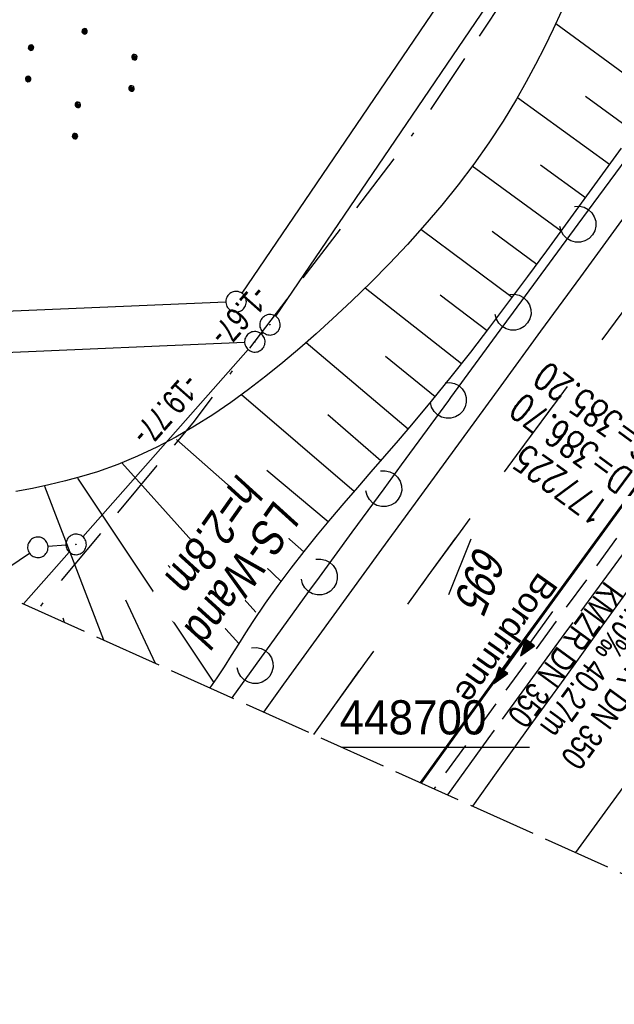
# Model space of a CAD drawing. Extents: x 508656 to 509297, y 448622 to 449584.
# Tile 3 of 53: x 508721 to 508765, y 448681 to 448753. Entities that reach past the tile are written whole.
import ezdxf

# ---------------------------------------------------------------- set-up
doc = ezdxf.new("R2010")
doc.units = 0
doc.header["$LTSCALE"] = 10
doc.header["$MEASUREMENT"] = 0
for name, pattern in [('ACAD_ISO16W100', [73, 15, -6.5, 15, -6.5, 15, -7, 1, -7]), ('ACHSE', [5.5, 4, -0.5, 0.5, -0.5]), ('LT00', [0]), ('LT02', [0.4, 0.2, -0.2]), ('LT14', [0.6, 0.5, -0.1]), ('STRICHLINIE2', [0.375, 0.25, -0.125])]:
    doc.linetypes.add(name, pattern=pattern)
doc.layers.get('0').update_dxf_attribs({"linetype": 'LT00'})
for name, color, linetype in [('--EK_FBR', 250, 'LT00'), ('--EK_Halt-Pfeil', 4, 'LT00'), ('--EK_Haltung', 7, 'STRICHLINIE2'), ('--EK_Haltung-Text', 140, 'LT00'), ('--EK_Schacht-Text', 5, 'LT00'), ('--EL_DFK_AB_L', 21, 'LT00'), ('--EL_DFK_AB_P', 7, 'LT00'), ('--EL_Halt-Pfeil', 4, 'LT00'), ('--EL_Haltung', 182, 'STRICHLINIE2'), ('--EL_Haltung-Text', 182, 'LT00'), ('-AX-093', 35, 'ACHSE'), ('ABSTAND', 8, 'LT00'), ('BAB-KABEL', 220, 'ACAD_ISO16W100'), ('DFK_AB_FLNR', 7, 'Continuous'), ('DFK_AB_L', 21, 'LT00'), ('DFK_AB_P', 7, 'LT00'), ('DFK_GZPKT', 250, 'LT00'), ('DFK_KATASTER', 250, 'LT00'), ('DFK_NUTZUNG', 250, 'LT00'), ('LS-WAND_TEXT', 11, 'Continuous'), ('RINNE_TEXT', 11, 'Continuous'), ('V124_AFBR_BAB', 250, 'LT00'), ('V124_BOESCH', 250, 'LT00'), ('V124_BOSCHUNG', 250, 'LT00'), ('V124_H_BORD', 8, 'LT00'), ('V124_LAERM', 11, 'LT00'), ('V124_LD_MARK', 250, 'LT00'), ('V124_LG_MARK', 250, 'LT02'), ('V124_RASTER', 250, 'LT00'), ('V125_AFBR_BAB', 250, 'LT00'), ('V125_BOESCH', 250, 'LT00'), ('V125_BOSCHUNG', 250, 'LT00'), ('V125_H_BORD', 8, 'LT00'), ('V125_LAERM', 11, 'LT00'), ('V125_LD_MARK', 250, 'LT00'), ('V125_LG_MARK', 250, 'LT02')]:
    doc.layers.add(name, color=color, linetype=linetype)
doc.layers.add('-BLATT_124-RAND', color=7, linetype='LT14', plot=False)
doc.styles.add('Arial', font='ARIAL.TTF')
doc.styles.add('Beschrift', font='ARIAL.TTF')
doc.styles.add('Haltungsbeschriftung', font='ARIAL.TTF', dxfattribs={"width": 0.75})
doc.styles.add('schachtbeschriftung', font='romans.shx', dxfattribs={"width": 0.75, "height": 2})
doc.styles.get("Standard").update_dxf_attribs({"font": 'ARIAL.TTF'})

# ---------------------------------------------------------------- blocks, each defined once
blk = doc.blocks.new('SYMB7010')
at = {"color": 0, "linetype": 'ByBlock'}
for points in [[(-0.031408, 0.499213), (-0.093728, 0.49134), (-0.15457, 0.475719), (-0.212975, 0.452595), (-0.268021, 0.422333), (-0.31884, 0.385411), (-0.36463, 0.342411), (-0.40467, 0.29401), (-0.438329, 0.240973), (-0.465074, 0.184136), (-0.484486, 0.124395), (-0.496256, 0.062692), (-0.5002, 0)], [(0.5002, 0), (0.496256, 0.062692), (0.484485, 0.124395), (0.465074, 0.184136), (0.438329, 0.240973), (0.40467, 0.29401), (0.36463, 0.342411), (0.31884, 0.385411), (0.268021, 0.422333), (0.212975, 0.452595), (0.15457, 0.475719), (0.093728, 0.49134), (0.031408, 0.499213), (-0.031408, 0.499213)], [(-0.5002, 0), (-0.496256, -0.062692), (-0.484486, -0.124395), (-0.465075, -0.184136), (-0.438329, -0.240973), (-0.404671, -0.29401), (-0.36463, -0.342411), (-0.31884, -0.385411), (-0.268021, -0.422333), (-0.212975, -0.452595), (-0.154571, -0.475719), (-0.093728, -0.49134), (-0.031408, -0.499213), (0.031408, -0.499213)], [(0.031408, -0.499213), (0.093728, -0.491341), (0.15457, -0.475719), (0.212975, -0.452595), (0.268021, -0.422333), (0.31884, -0.385411), (0.36463, -0.342411), (0.404671, -0.294011), (0.438329, -0.240974), (0.465075, -0.184136), (0.484486, -0.124395), (0.496256, -0.062692), (0.500201, 0)]]:
    blk.add_lwpolyline(points, dxfattribs=at)
blk = doc.blocks.new('SYMB7110')
at = {"color": 0, "linetype": 'ByBlock'}
for p, q in [((-0.515, 0.392919), (-0.515, 0.367081)), ((-0.51, 0.362895), (-0.51, 0.397105)), ((-0.505, 0.399164), (-0.505, 0.360836)), ((-0.5, 0.360204), (-0.5, 0.399796)), ((-0.495, 0.399164), (-0.495, 0.360836)), ((-0.49, 0.362895), (-0.49, 0.397105)), ((-0.485, 0.392919), (-0.485, 0.367081)), ((-0.48, 0.379874), (-0.48, 0.380145)), ((-0.285, 0.392919), (-0.285, 0.367081)), ((-0.28, 0.362895), (-0.28, 0.397105)), ((-0.275, 0.399164), (-0.275, 0.360836)), ((-0.27, 0.360204), (-0.27, 0.399796)), ((-0.265, 0.399164), (-0.265, 0.360836)), ((-0.26, 0.362895), (-0.26, 0.397105)), ((-0.255, 0.392919), (-0.255, 0.367081)), ((-0.25, 0.379874), (-0.25, 0.380146)), ((0.255, 0.392919), (0.255, 0.367081)), ((0.26, 0.362895), (0.26, 0.397105)), ((0.265, 0.399164), (0.265, 0.360836)), ((0.27, 0.360204), (0.27, 0.399796)), ((0.275, 0.399164), (0.275, 0.360836)), ((0.28, 0.362895), (0.28, 0.397105)), ((0.285, 0.392919), (0.285, 0.367081)), ((0.29, 0.379874), (0.29, 0.380145)), ((0.485, 0.392919), (0.485, 0.367081)), ((0.49, 0.362895), (0.49, 0.397105)), ((0.495, 0.399164), (0.495, 0.360836)), ((0.5, 0.360204), (0.5, 0.399796)), ((0.505, 0.399164), (0.505, 0.360836)), ((0.51, 0.362895), (0.51, 0.397105)), ((0.515, 0.392919), (0.515, 0.367081)), ((0.52, 0.379874), (0.52, 0.380146)), ((-0.9, 0.012919), (-0.9, -0.012919)), ((-0.895, -0.017106), (-0.895, 0.017105)), ((-0.89, 0.019164), (-0.89, -0.019164)), ((-0.885, -0.019797), (-0.885, 0.019796)), ((-0.88, 0.019164), (-0.88, -0.019164)), ((-0.875, -0.017106), (-0.875, 0.017105)), ((-0.87, 0.012919), (-0.87, -0.012919)), ((-0.865, -0.000126), (-0.865, 0.000145)), ((-0.67, 0.012919), (-0.67, -0.012919)), ((-0.665, -0.017106), (-0.665, 0.017105)), ((-0.66, 0.019164), (-0.66, -0.019164)), ((-0.655, -0.019797), (-0.655, 0.019796)), ((-0.65, 0.019164), (-0.65, -0.019164)), ((-0.645, -0.017106), (-0.645, 0.017105)), ((-0.64, 0.012919), (-0.64, -0.012919)), ((-0.635, -0.000126), (-0.635, 0.000145)), ((-0.13, 0.012919), (-0.13, -0.012919)), ((-0.125, -0.017105), (-0.125, 0.017105)), ((-0.12, 0.019164), (-0.12, -0.019164)), ((-0.115, -0.019796), (-0.115, 0.019796)), ((-0.11, 0.019164), (-0.11, -0.019164)), ((-0.105, -0.017105), (-0.105, 0.017105)), ((-0.1, 0.012919), (-0.1, -0.012919)), ((-0.095, -0.000126), (-0.095, 0.000146)), ((0.1, 0.012919), (0.1, -0.012919)), ((0.105, -0.017105), (0.105, 0.017105)), ((0.11, 0.019164), (0.11, -0.019164)), ((0.115, -0.019796), (0.115, 0.019796)), ((0.12, 0.019164), (0.12, -0.019164)), ((0.125, -0.017105), (0.125, 0.017105)), ((0.13, 0.012919), (0.13, -0.012919)), ((0.135, -0.000126), (0.135, 0.000146)), ((0.64, 0.012919), (0.64, -0.012919)), ((0.645, -0.017105), (0.645, 0.017105)), ((0.65, 0.019164), (0.65, -0.019164)), ((0.655, -0.019796), (0.655, 0.019796)), ((0.66, 0.019164), (0.66, -0.019164)), ((0.665, -0.017105), (0.665, 0.017105)), ((0.67, 0.012919), (0.67, -0.012919)), ((0.675, -0.000126), (0.675, 0.000146)), ((0.87, 0.012919), (0.87, -0.012919)), ((0.875, -0.017105), (0.875, 0.017105)), ((0.88, 0.019164), (0.88, -0.019164)), ((0.885, -0.019796), (0.885, 0.019796)), ((0.89, 0.019164), (0.89, -0.019164)), ((0.895, -0.017105), (0.895, 0.017105)), ((0.9, 0.012919), (0.9, -0.012919)), ((0.905, -0.000126), (0.905, 0.000146)), ((-0.515, -0.367081), (-0.515, -0.392919)), ((-0.51, -0.397105), (-0.51, -0.362895)), ((-0.505, -0.360836), (-0.505, -0.399164)), ((-0.5, -0.399796), (-0.5, -0.360204)), ((-0.495, -0.360836), (-0.495, -0.399164)), ((-0.49, -0.397106), (-0.49, -0.362895)), ((-0.485, -0.367081), (-0.485, -0.392919)), ((-0.48, -0.380126), (-0.48, -0.379855)), ((-0.285, -0.367081), (-0.285, -0.392919)), ((-0.28, -0.397105), (-0.28, -0.362895)), ((-0.275, -0.360836), (-0.275, -0.399164)), ((-0.27, -0.399796), (-0.27, -0.360204)), ((-0.265, -0.360836), (-0.265, -0.399164)), ((-0.26, -0.397105), (-0.26, -0.362895)), ((-0.255, -0.367081), (-0.255, -0.392919)), ((-0.25, -0.380126), (-0.25, -0.379855)), ((0.255, -0.367081), (0.255, -0.392919)), ((0.26, -0.397105), (0.26, -0.362895)), ((0.265, -0.360836), (0.265, -0.399164)), ((0.27, -0.399796), (0.27, -0.360204)), ((0.275, -0.360836), (0.275, -0.399164)), ((0.28, -0.397105), (0.28, -0.362895)), ((0.285, -0.367081), (0.285, -0.392919)), ((0.29, -0.380126), (0.29, -0.379855)), ((0.485, -0.367081), (0.485, -0.392919)), ((0.49, -0.397105), (0.49, -0.362895)), ((0.495, -0.360836), (0.495, -0.399164)), ((0.5, -0.399796), (0.5, -0.360204)), ((0.505, -0.360836), (0.505, -0.399164)), ((0.51, -0.397105), (0.51, -0.362895)), ((0.515, -0.367081), (0.515, -0.392919)), ((0.52, -0.380126), (0.52, -0.379855))]:
    blk.add_line(p, q, dxfattribs=at)
for points in [[(-0.48, 0.38), (-0.481981, 0.388678), (-0.48753, 0.395637), (-0.49555, 0.399499), (-0.50445, 0.399499), (-0.51247, 0.395637), (-0.518019, 0.388678), (-0.52, 0.38), (-0.518019, 0.371322), (-0.51247, 0.364363), (-0.50445, 0.360501), (-0.49555, 0.360501), (-0.48753, 0.364363), (-0.481981, 0.371322), (-0.48, 0.38)], [(-0.25, 0.38), (-0.251981, 0.388678), (-0.25753, 0.395637), (-0.26555, 0.399499), (-0.27445, 0.399499), (-0.28247, 0.395637), (-0.288019, 0.388678), (-0.29, 0.38), (-0.288019, 0.371322), (-0.28247, 0.364363), (-0.27445, 0.360501), (-0.26555, 0.360501), (-0.25753, 0.364363), (-0.251981, 0.371322), (-0.25, 0.38)], [(0.29, 0.38), (0.288019, 0.388678), (0.28247, 0.395637), (0.27445, 0.399499), (0.26555, 0.399499), (0.25753, 0.395637), (0.251981, 0.388678), (0.25, 0.38), (0.251981, 0.371322), (0.25753, 0.364363), (0.26555, 0.360501), (0.27445, 0.360501), (0.28247, 0.364363), (0.288019, 0.371322), (0.29, 0.38)], [(0.52, 0.38), (0.518019, 0.388678), (0.51247, 0.395637), (0.50445, 0.399499), (0.495549, 0.399499), (0.48753, 0.395637), (0.481981, 0.388678), (0.48, 0.38), (0.481981, 0.371322), (0.48753, 0.364363), (0.495549, 0.360501), (0.50445, 0.360501), (0.51247, 0.364363), (0.518019, 0.371322), (0.52, 0.38)], [(-0.865, 0), (-0.866981, 0.008678), (-0.87253, 0.015637), (-0.88055, 0.019498), (-0.88945, 0.019498), (-0.89747, 0.015637), (-0.903019, 0.008678), (-0.905, 0)], [(-0.905, 0), (-0.903019, -0.008678), (-0.89747, -0.015637), (-0.88945, -0.019499), (-0.88055, -0.019499), (-0.87253, -0.015637), (-0.866981, -0.008678), (-0.865, 0)], [(-0.635, 0), (-0.636981, 0.008678), (-0.64253, 0.015637), (-0.65055, 0.019498), (-0.65945, 0.019498), (-0.66747, 0.015637), (-0.673019, 0.008678), (-0.675, 0)], [(-0.675, 0), (-0.673019, -0.008678), (-0.66747, -0.015637), (-0.65945, -0.019499), (-0.65055, -0.019499), (-0.64253, -0.015637), (-0.636981, -0.008678), (-0.635, 0)], [(-0.095, 0), (-0.096981, 0.008678), (-0.10253, 0.015637), (-0.11055, 0.019499), (-0.11945, 0.019499), (-0.12747, 0.015637), (-0.133019, 0.008678), (-0.135, 0)], [(-0.135, 0), (-0.133019, -0.008678), (-0.12747, -0.015637), (-0.11945, -0.019499), (-0.11055, -0.019499), (-0.10253, -0.015637), (-0.096981, -0.008678), (-0.095, 0)], [(0.135, 0), (0.133019, 0.008678), (0.12747, 0.015637), (0.11945, 0.019499), (0.11055, 0.019499), (0.10253, 0.015637), (0.096981, 0.008678), (0.095, 0)], [(0.095, 0), (0.096981, -0.008678), (0.10253, -0.015637), (0.11055, -0.019499), (0.11945, -0.019499), (0.12747, -0.015637), (0.133019, -0.008678), (0.135, 0)], [(0.675, 0), (0.673019, 0.008678), (0.66747, 0.015637), (0.65945, 0.019499), (0.65055, 0.019499), (0.64253, 0.015637), (0.636981, 0.008678), (0.635, 0)], [(0.635, 0), (0.636981, -0.008678), (0.64253, -0.015637), (0.65055, -0.019499), (0.65945, -0.019499), (0.66747, -0.015637), (0.673019, -0.008678), (0.675, 0)], [(0.905, 0), (0.903019, 0.008678), (0.89747, 0.015637), (0.88945, 0.019499), (0.88055, 0.019499), (0.87253, 0.015637), (0.866981, 0.008678), (0.865, 0)], [(0.865, 0), (0.866981, -0.008678), (0.87253, -0.015637), (0.88055, -0.019499), (0.88945, -0.019499), (0.89747, -0.015637), (0.903019, -0.008678), (0.905, 0)], [(-0.48, -0.38), (-0.481981, -0.371322), (-0.48753, -0.364363), (-0.49555, -0.360501), (-0.50445, -0.360501), (-0.51247, -0.364363), (-0.518019, -0.371322), (-0.52, -0.38), (-0.518019, -0.388678), (-0.51247, -0.395637), (-0.50445, -0.399499), (-0.49555, -0.399499), (-0.48753, -0.395637), (-0.481981, -0.388678), (-0.48, -0.38)], [(-0.25, -0.38), (-0.251981, -0.371322), (-0.25753, -0.364363), (-0.26555, -0.360501), (-0.27445, -0.360501), (-0.28247, -0.364363), (-0.288019, -0.371322), (-0.29, -0.38), (-0.288019, -0.388678), (-0.28247, -0.395637), (-0.27445, -0.399499), (-0.26555, -0.399499), (-0.25753, -0.395637), (-0.251981, -0.388678), (-0.25, -0.38)], [(0.29, -0.38), (0.288019, -0.371322), (0.28247, -0.364363), (0.27445, -0.360501), (0.26555, -0.360501), (0.25753, -0.364363), (0.251981, -0.371322), (0.25, -0.38), (0.251981, -0.388678), (0.25753, -0.395637), (0.26555, -0.399499), (0.27445, -0.399499), (0.28247, -0.395637), (0.288019, -0.388678), (0.29, -0.38)], [(0.52, -0.38), (0.518019, -0.371322), (0.51247, -0.364363), (0.50445, -0.360501), (0.495549, -0.360501), (0.48753, -0.364363), (0.481981, -0.371322), (0.48, -0.38), (0.481981, -0.388678), (0.48753, -0.395637), (0.495549, -0.399499), (0.50445, -0.399499), (0.51247, -0.395637), (0.518019, -0.388678), (0.52, -0.38)]]:
    blk.add_lwpolyline(points, dxfattribs=at)
blk = doc.blocks.new('SYMB0003')
at = {"color": 0, "linetype": 'ByBlock'}
for p, q in [((-0.015712, 0), (0.010166, 0.012015)), ((0, -0.021257), (-0.015712, 0)), ((0.010166, 0.012015), (0, -0.021257))]:
    blk.add_line(p, q, dxfattribs=at)
for points in [[(-0.031395, 0.499013), (-0.093691, 0.491144), (-0.154509, 0.475528), (-0.21289, 0.452414), (-0.267913, 0.422164), (-0.318712, 0.385257), (-0.364484, 0.342274), (-0.404509, 0.293893), (-0.438154, 0.240877), (-0.464888, 0.184062), (-0.484292, 0.124345), (-0.496058, 0.062667), (-0.5, 0)], [(0.5, 0), (0.496057, 0.062667), (0.484292, 0.124345), (0.464888, 0.184062), (0.438153, 0.240877), (0.404509, 0.293893), (0.364484, 0.342274), (0.318712, 0.385257), (0.267913, 0.422164), (0.21289, 0.452414), (0.154509, 0.475528), (0.093691, 0.491144), (0.031395, 0.499013), (-0.031395, 0.499013)], [(-0.5, 0), (-0.496058, -0.062667), (-0.484292, -0.124345), (-0.464888, -0.184062), (-0.438154, -0.240877), (-0.404509, -0.293893), (-0.364485, -0.342274), (-0.318712, -0.385257), (-0.267914, -0.422164), (-0.21289, -0.452414), (-0.154509, -0.475529), (-0.093691, -0.491144), (-0.031395, -0.499014), (0.031395, -0.499014)], [(0.031395, -0.499014), (0.093691, -0.491144), (0.154509, -0.475529), (0.21289, -0.452414), (0.267914, -0.422164), (0.318712, -0.385257), (0.364485, -0.342274), (0.404509, -0.293893), (0.438154, -0.240877), (0.464889, -0.184062), (0.484292, -0.124345), (0.496058, -0.062667), (0.5, 0)]]:
    blk.add_lwpolyline(points, dxfattribs=at)
blk = doc.blocks.new('SYMB7122')
at = {"color": 0, "linetype": 'ByBlock'}
for points in [[(-0.109975, -0.002365), (-0.106745, 0.026562), (-0.096041, 0.053629), (-0.078613, 0.076941), (-0.055681, 0.094866), (-0.028851, 0.106149), (0, 0.11)], [(0, 0.11), (0.028851, 0.106149), (0.055681, 0.094866), (0.078613, 0.076941), (0.096041, 0.053629), (0.106745, 0.026562), (0.109975, -0.002365)], [(-0.075234, -0.080249), (-0.093647, -0.057708), (-0.105504, -0.031126), (-0.109975, -0.002365)], [(0.109975, -0.002365), (0.105504, -0.031126), (0.093647, -0.057708), (0.075234, -0.080249)]]:
    blk.add_lwpolyline(points, dxfattribs=at)
blk = doc.blocks.new('SYMB0070')
at = {"color": 0, "linetype": 'ByBlock'}
for p, q in [((-0.5, 0), (0.2, 0)), ((0.5, 0), (0.2, 0.1)), ((0.2, 0.1), (0.2, 0)), ((0.468, 0), (0.21, 0.086)), ((0.21, 0.086), (0.21, -0.086)), ((0.21, -0.086), (0.468, 0)), ((0.22, -0.072), (0.437, 0)), ((0.23, -0.058), (0.405, 0)), ((0.24, -0.045), (0.374, 0)), ((0.342, 0), (0.25, 0.031)), ((0.25, 0.031), (0.25, -0.031)), ((0.25, -0.031), (0.342, 0)), ((0.26, -0.017), (0.31, 0)), ((0.27, -0.003), (0.279, 0))]:
    blk.add_line(p, q, dxfattribs=at)
for points in [[(0.2, 0), (0.2, -0.1), (0.5, 0)], [(0.437, 0), (0.22, 0.072), (0.22, -0.072)], [(0.405, 0), (0.23, 0.058), (0.23, -0.058)], [(0.374, 0), (0.24, 0.045), (0.24, -0.045)], [(0.31, 0), (0.26, 0.017), (0.26, -0.017)], [(0.279, 0), (0.27, 0.003), (0.27, -0.003)]]:
    blk.add_lwpolyline(points, dxfattribs=at)

msp = doc.modelspace()

# ---------------------------------------------------------------- linework, layer by layer
at = {"layer": '--EK_FBR', "color": 2}
for points in [[(508945.629, 448969.847), (508939.75, 448960.365), (508930.023, 448945.167), (508916.991, 448925.409), (508903.172, 448905.098), (508890.102, 448886.371), (508876.08, 448866.836), (508862.507, 448848.197), (508848.073, 448828.465), (508840.687, 448818.338), (508837.66, 448814.347), (508830.769, 448805.101), (508823.885, 448796.015), (508815.239, 448784.58), (508801.192, 448765.902), (508786.067, 448745.698), (508771.843, 448726.472), (508757.47, 448706.792), (508750.706, 448697.423)], [(508739.258, 448702.575), (508740.735, 448704.619), (508743.125, 448707.917), (508745.519, 448711.211), (508747.916, 448714.503), (508750.822, 448718.487), (508753.73, 448722.47), (508756.639, 448726.451), (508759.548, 448730.433), (508762.457, 448734.415), (508764.485, 448737.192), (508766.513, 448739.969), (508768.544, 448742.744), (508770.579, 448745.515), (508772.62, 448748.283), (508774.667, 448751.044), (508776.724, 448753.799), (508778.39, 448756.016), (508780.061, 448758.228), (508781.735, 448760.439), (508783.409, 448762.649)], [(508739.258, 448702.575), (508740.735, 448704.619), (508743.125, 448707.917), (508745.519, 448711.211), (508747.916, 448714.503), (508750.822, 448718.487), (508753.73, 448722.47), (508756.639, 448726.451), (508759.548, 448730.433), (508762.457, 448734.415), (508764.485, 448737.192), (508766.513, 448739.969), (508768.544, 448742.744), (508770.579, 448745.515), (508772.62, 448748.283), (508774.667, 448751.044), (508776.724, 448753.799), (508777.971, 448755.458)], [(508754.553, 448695.692), (508756.298, 448698.123), (508758.769, 448701.561), (508761.243, 448704.996), (508763.722, 448708.429), (508766.206, 448711.857), (508768.696, 448715.28), (508771.195, 448718.698), (508773.718, 448722.131), (508776.25, 448725.558), (508778.788, 448728.979), (508781.332, 448732.397), (508783.881, 448735.81), (508786.434, 448739.222), (508788.989, 448742.631), (508793.584, 448748.755), (508798.183, 448754.877)], [(508789.824, 448750.717), (508786.067, 448745.698), (508771.843, 448726.472), (508757.47, 448706.792), (508750.706, 448697.423)], [(508754.553, 448695.692), (508756.298, 448698.123), (508758.769, 448701.561), (508761.243, 448704.996), (508763.722, 448708.429), (508766.206, 448711.857), (508768.696, 448715.28), (508771.195, 448718.698), (508773.718, 448722.131), (508776.25, 448725.558), (508778.788, 448728.979), (508781.332, 448732.397), (508783.881, 448735.811), (508786.434, 448739.222), (508788.989, 448742.631), (508793.584, 448748.755), (508793.849, 448749.107)]]:
    msp.add_lwpolyline(points, dxfattribs=at)
at = {"layer": '--EK_Haltung'}
msp.add_line((508769.509, 448721.347), (508751.721, 448696.967), dxfattribs=at)
at = {"layer": '--EL_DFK_AB_L'}
for p, q in [((508740.142, 448731.53), (508804.099, 448825.658)), ((508739.108, 448730.22), (508739.222, 448730.347)), ((508725.034, 448714.276), (508721.684, 448710.483))]:
    msp.add_line(p, q, dxfattribs=at)
at = {"layer": '--EL_Haltung'}
msp.add_line((508769.509, 448721.347), (508751.721, 448696.967), dxfattribs=at)
at = {"layer": '-AX-093', "ltscale": 0.2}
msp.add_lwpolyline([(508832.103, 448803.496), (508826.244, 448795.659), (508820.379, 448787.825), (508813.824, 448779.076), (508807.969, 448771.261), (508802.116, 448763.445), (508796.268, 448755.624), (508790.428, 448747.798), (508784.597, 448739.965), (508778.778, 448732.122), (508772.974, 448724.269), (508767.187, 448716.403), (508761.42, 448708.523), (508755.674, 448700.627), (508752.708, 448696.522)], dxfattribs=at)
at = {"layer": '-BLATT_124-RAND'}
msp.add_lwpolyline([(509035.487, 449583.614), (508655.896, 448740.088), (508917.617, 448622.312), (509297.208, 449465.838), (509035.487, 449583.614)], dxfattribs=at)
at = {"layer": 'BAB-KABEL', "ltscale": 0.03, "flags": 128}
msp.add_lwpolyline([(509108.573, 449550.725), (509108.555, 449549.914), (509107.923, 449539.685), (509107.542, 449523.737), (509106.023, 449504.505), (509103.027, 449469.794), (509099.689, 449441.648), (509096.193, 449417.967), (509091.426, 449386.81), (509087.449, 449364.561), (509073.798, 449340.609), (509065.653, 449326.084), (509057.693, 449300.149), (509049.552, 449273.993), (509041.415, 449242.623), (509046.433, 449233.113), (509037.953, 449223.257), (509025.311, 449191.332), (509014.573, 449162.417), (509007.467, 449145.09), (509000.027, 449125.034), (508990.328, 449099.728), (508968.681, 449052.617), (508956.383, 449026.625), (508943.193, 449006.537), (508939.163, 449000.145), (508916.248, 448963.752), (508910.658, 448958.257), (508886.526, 448934.14), (508866.425, 448912.558), (508852.808, 448898.73), (508848.226, 448890.1), (508832.927, 448862.84), (508820.417, 448838.043), (508819.404, 448835.445), (508822.64, 448825.297), (508822.418, 448824.293), (508817.73, 448816.932), (508806.456, 448816.821), (508794.738, 448812.137), (508784.999, 448797.187), (508766.925, 448769.699), (508761.413, 448761.665), (508751.074, 448746.056), (508734.064, 448723.741), (508723.724, 448711.345), (508722.677, 448710.036)], dxfattribs=at)
at = {"layer": 'DFK_AB_L'}
for p, q in [((508740.142, 448731.53), (508804.099, 448825.658)), ((508739.108, 448730.22), (508739.222, 448730.347)), ((508726.027, 448715.403), (508738.114, 448729.098)), ((508725.034, 448714.276), (508721.684, 448710.483))]:
    msp.add_line(p, q, dxfattribs=at)
at = {"layer": 'DFK_KATASTER'}
for p, q in [((508801.889, 448827.737), (508737.662, 448733.219)), ((508736.491, 448732.567), (508719.02, 448731.82)), ((508717.94, 448728.771), (508737.861, 448729.629)), ((508718.627, 448711.859), (508722.109, 448714.209)), ((508724.783, 448714.784), (508723.478, 448714.686))]:
    msp.add_line(p, q, dxfattribs=at)
at = {"layer": 'V124_AFBR_BAB', "color": 0}
for points in [[(508945.629, 448969.847), (508939.75, 448960.365), (508930.023, 448945.167), (508916.991, 448925.409), (508903.172, 448905.098), (508890.102, 448886.371), (508876.08, 448866.836), (508862.507, 448848.197), (508848.073, 448828.465), (508840.687, 448818.338), (508837.66, 448814.347), (508830.769, 448805.101), (508823.885, 448796.015), (508815.239, 448784.58), (508801.192, 448765.902), (508786.067, 448745.698), (508771.843, 448726.472), (508757.47, 448706.792), (508750.706, 448697.423)], [(508754.553, 448695.692), (508756.298, 448698.123), (508758.769, 448701.561), (508761.243, 448704.996), (508763.722, 448708.429), (508766.206, 448711.857), (508768.696, 448715.28), (508771.195, 448718.698), (508773.718, 448722.131), (508776.25, 448725.558), (508778.788, 448728.979), (508781.332, 448732.397), (508783.881, 448735.81), (508786.434, 448739.222), (508788.989, 448742.631), (508793.584, 448748.755), (508798.183, 448754.877)]]:
    msp.add_lwpolyline(points, dxfattribs=at)
at = {"layer": 'V124_AFBR_BAB', "color": 2}
msp.add_lwpolyline([(508739.258, 448702.575), (508740.735, 448704.619), (508743.125, 448707.917), (508745.519, 448711.211), (508747.916, 448714.503), (508750.822, 448718.487), (508753.73, 448722.47), (508756.639, 448726.451), (508759.548, 448730.433), (508762.457, 448734.415), (508764.485, 448737.192), (508766.513, 448739.969), (508768.544, 448742.744), (508770.579, 448745.515), (508772.62, 448748.283), (508774.667, 448751.044), (508776.724, 448753.799), (508778.39, 448756.016), (508780.061, 448758.228), (508781.735, 448760.439), (508783.409, 448762.649)], dxfattribs=at)
at = {"layer": 'V124_BOESCH'}
for points in [[(508761.062, 448753.836), (508760.442, 448752.526), (508759.808, 448751.226), (508759.154, 448749.939), (508758.475, 448748.668), (508757.767, 448747.415), (508756.781, 448745.794), (508755.738, 448744.21), (508754.641, 448742.661), (508753.493, 448741.145), (508752.298, 448739.661), (508751.058, 448738.207), (508749.777, 448736.781), (508748.457, 448735.382), (508747.101, 448734.008), (508745.714, 448732.658), (508744.297, 448731.33), (508743.105, 448730.249), (508741.894, 448729.186), (508740.663, 448728.147), (508739.413, 448727.137), (508738.141, 448726.161), (508736.847, 448725.223), (508735.53, 448724.329), (508734.189, 448723.484), (508732.825, 448722.692), (508731.434, 448721.959), (508730.018, 448721.289), (508728.575, 448720.688), (508727.105, 448720.161), (508725.932, 448719.8), (508724.744, 448719.481), (508723.543, 448719.196), (508722.332, 448718.94), (508721.113, 448718.704)], [(508735.33, 448704.342), (508735.846, 448705.081), (508736.383, 448705.891), (508736.912, 448706.715), (508737.435, 448707.546), (508737.958, 448708.375), (508738.485, 448709.194), (508739.391, 448710.541), (508740.317, 448711.842), (508741.26, 448713.105), (508742.218, 448714.333), (508743.187, 448715.533), (508744.167, 448716.71), (508745.153, 448717.868), (508746.143, 448719.014), (508747.135, 448720.154), (508748.126, 448721.291), (508749.113, 448722.432), (508750.094, 448723.582), (508751.549, 448725.331), (508752.986, 448727.109), (508754.407, 448728.913), (508755.815, 448730.738), (508757.21, 448732.581), (508758.595, 448734.44), (508759.972, 448736.309), (508761.343, 448738.186), (508762.71, 448740.067), (508764.075, 448741.949), (508765.44, 448743.827)]]:
    msp.add_lwpolyline(points, dxfattribs=at)
at = {"layer": 'V124_BOSCHUNG'}
for p, q in [((508768.091, 448747.453), (508760.631, 448752.922)), ((508764.567, 448742.626), (508757.823, 448747.512)), ((508766.326, 448745.042), (508762.802, 448747.611)), ((508761.034, 448737.762), (508754.527, 448742.506)), ((508762.805, 448740.198), (508759.521, 448742.577)), ((508757.444, 448732.895), (508750.77, 448737.88)), ((508759.247, 448735.323), (508755.975, 448737.738)), ((508753.729, 448728.046), (508746.677, 448733.59)), ((508755.605, 448730.464), (508752.182, 448733.081)), ((508749.825, 448723.264), (508742.356, 448729.587)), ((508751.799, 448725.638), (508748.172, 448728.599)), ((508745.871, 448718.7), (508737.637, 448725.789)), ((508747.832, 448720.954), (508743.951, 448724.308)), ((508742.193, 448714.302), (508732.879, 448722.521)), ((508738.676, 448709.88), (508728.867, 448720.821)), ((508743.986, 448716.495), (508739.488, 448720.238)), ((508725.632, 448719.683), (508735.593, 448704.777)), ((508723.22, 448719.107), (508727.526, 448707.854)), ((508740.531, 448712.134), (508735.324, 448717.123)), ((508732.27, 448713.308), (508737.448, 448707.599)), ((508729.138, 448710.795), (508731.315, 448706.15)), ((508724.691, 448709.13), (508724.577, 448709.456))]:
    msp.add_line(p, q, dxfattribs=at)
at = {"layer": 'V124_H_BORD'}
msp.add_lwpolyline([(508750.8, 448697.381), (508752.101, 448699.187), (508756.324, 448705.019), (508760.559, 448710.841), (508764.806, 448716.655), (508769.064, 448722.461), (508773.331, 448728.26), (508777.608, 448734.052), (508781.893, 448739.838), (508786.186, 448745.618), (508798.735, 448762.439), (508811.339, 448779.218), (508823.998, 448795.956), (508826.283, 448798.965), (508828.569, 448801.973), (508830.855, 448804.981)], dxfattribs=at)
at = {"layer": 'V124_LAERM'}
msp.add_line((508738.628, 448705.984), (508736.922, 448703.626), dxfattribs=at)
for points in [[(508767, 448744.702), (508763.772, 448740.327), (508762.251, 448738.263)], [(508762.251, 448738.263), (508760.153, 448735.416), (508757.508, 448731.821)], [(508757.508, 448731.821), (508756.538, 448730.502), (508752.927, 448725.585), (508752.772, 448725.374)], [(508752.772, 448725.374), (508749.321, 448720.664), (508748.045, 448718.919)], [(508748.045, 448718.919), (508745.721, 448715.739), (508743.329, 448712.457)], [(508743.329, 448712.457), (508742.548, 448711.386), (508739.383, 448707.028), (508738.628, 448705.984)]]:
    msp.add_lwpolyline(points, dxfattribs=at)
at = {"layer": 'V124_LD_MARK'}
msp.add_lwpolyline([(508841.48, 448799.105), (508837.695, 448794.039), (508833.909, 448788.974), (508829.114, 448782.565), (508824.318, 448776.156), (508819.522, 448769.748), (508814.727, 448763.339), (508809.932, 448756.93), (508805.141, 448750.518), (508800.352, 448744.104), (508795.568, 448737.687), (508791.124, 448731.717), (508786.685, 448725.744), (508782.253, 448719.765), (508777.828, 448713.781), (508773.412, 448707.791), (508769.004, 448701.795), (508764.607, 448695.79), (508762.068, 448692.31)], dxfattribs=at)
at = {"layer": 'V124_LG_MARK', "ltscale": 3, "flags": 128}
msp.add_lwpolyline([(508818.895, 448803.321), (508815.425, 448798.703), (508811.955, 448794.085), (508808.483, 448789.468), (508805.675, 448785.736), (508802.866, 448782.003), (508800.059, 448778.27), (508797.255, 448774.535), (508794.454, 448770.797), (508791.495, 448766.838), (508788.54, 448762.875), (508785.59, 448758.909), (508782.642, 448754.941), (508779.697, 448750.971), (508776.141, 448746.174), (508772.586, 448741.377), (508769.03, 448736.579), (508765.473, 448731.783), (508763.099, 448728.583), (508760.725, 448725.383), (508758.354, 448722.181), (508755.988, 448718.976), (508753.629, 448715.766), (508751.278, 448712.549), (508748.948, 448709.34), (508746.627, 448706.125), (508744.313, 448702.904), (508742.904, 448700.934)], dxfattribs=at)
at = {"layer": 'V124_RASTER'}
msp.add_line((508744.98, 448700), (508758.699, 448700), dxfattribs=at)
at = {"layer": 'V125_AFBR_BAB', "color": 2}
msp.add_lwpolyline([(508739.258, 448702.575), (508740.735, 448704.619), (508743.125, 448707.917), (508745.519, 448711.211), (508747.916, 448714.503), (508750.822, 448718.487), (508753.73, 448722.47), (508756.639, 448726.451), (508759.548, 448730.433), (508762.457, 448734.415), (508764.485, 448737.192), (508766.513, 448739.969), (508768.544, 448742.744), (508770.579, 448745.515), (508772.62, 448748.283), (508774.667, 448751.044), (508776.724, 448753.799), (508777.971, 448755.458)], dxfattribs=at)
at = {"layer": 'V125_AFBR_BAB', "color": 0}
for points in [[(508789.824, 448750.717), (508786.067, 448745.698), (508771.843, 448726.472), (508757.47, 448706.792), (508750.706, 448697.423)], [(508754.553, 448695.692), (508756.298, 448698.123), (508758.769, 448701.561), (508761.243, 448704.996), (508763.722, 448708.429), (508766.206, 448711.857), (508768.696, 448715.28), (508771.195, 448718.698), (508773.718, 448722.131), (508776.25, 448725.558), (508778.788, 448728.979), (508781.332, 448732.397), (508783.881, 448735.811), (508786.434, 448739.222), (508788.989, 448742.631), (508793.584, 448748.755), (508793.849, 448749.107)]]:
    msp.add_lwpolyline(points, dxfattribs=at)
at = {"layer": 'V125_BOESCH'}
for points in [[(508761.062, 448753.836), (508760.442, 448752.526), (508759.808, 448751.226), (508759.154, 448749.939), (508758.475, 448748.668), (508757.767, 448747.415), (508756.781, 448745.794), (508755.738, 448744.21), (508754.641, 448742.661), (508753.493, 448741.145), (508752.298, 448739.661), (508751.058, 448738.207), (508749.777, 448736.781), (508748.457, 448735.382), (508747.101, 448734.008), (508745.714, 448732.658), (508744.297, 448731.33), (508743.105, 448730.249), (508741.894, 448729.186), (508740.663, 448728.147), (508739.413, 448727.137), (508738.141, 448726.161), (508736.847, 448725.223), (508735.53, 448724.329), (508734.189, 448723.484), (508732.825, 448722.692), (508731.434, 448721.959), (508730.018, 448721.289), (508728.575, 448720.688), (508727.105, 448720.161), (508725.932, 448719.8), (508724.744, 448719.481), (508723.543, 448719.196), (508722.332, 448718.94), (508721.113, 448718.704)], [(508735.33, 448704.342), (508735.846, 448705.081), (508736.383, 448705.891), (508736.912, 448706.715), (508737.435, 448707.546), (508737.958, 448708.375), (508738.485, 448709.194), (508739.391, 448710.54), (508740.317, 448711.842), (508741.26, 448713.105), (508742.218, 448714.333), (508743.187, 448715.533), (508744.167, 448716.71), (508745.153, 448717.868), (508746.143, 448719.014), (508747.135, 448720.154), (508748.126, 448721.291), (508749.113, 448722.432), (508750.094, 448723.582), (508751.549, 448725.331), (508752.986, 448727.109), (508754.407, 448728.913), (508755.815, 448730.738), (508757.21, 448732.581), (508758.595, 448734.44), (508759.972, 448736.309), (508761.343, 448738.186), (508762.71, 448740.067), (508764.075, 448741.949), (508765.44, 448743.827)]]:
    msp.add_lwpolyline(points, dxfattribs=at)
at = {"layer": 'V125_BOSCHUNG'}
for p, q in [((508768.091, 448747.453), (508760.631, 448752.923)), ((508764.567, 448742.626), (508757.823, 448747.512)), ((508766.326, 448745.042), (508762.802, 448747.611)), ((508761.034, 448737.762), (508754.527, 448742.506)), ((508762.805, 448740.198), (508759.521, 448742.577)), ((508757.444, 448732.895), (508750.77, 448737.88)), ((508759.247, 448735.323), (508755.975, 448737.738)), ((508753.729, 448728.046), (508746.677, 448733.59)), ((508755.605, 448730.464), (508752.182, 448733.081)), ((508749.825, 448723.264), (508742.356, 448729.587)), ((508751.799, 448725.638), (508748.172, 448728.599)), ((508745.871, 448718.7), (508737.637, 448725.789)), ((508747.832, 448720.954), (508743.951, 448724.308)), ((508742.193, 448714.302), (508732.879, 448722.521)), ((508738.676, 448709.88), (508728.867, 448720.821)), ((508743.986, 448716.495), (508739.488, 448720.238)), ((508725.632, 448719.683), (508735.593, 448704.777)), ((508723.22, 448719.107), (508727.526, 448707.854)), ((508740.531, 448712.134), (508735.324, 448717.123)), ((508732.27, 448713.308), (508737.448, 448707.599)), ((508729.138, 448710.795), (508731.314, 448706.15)), ((508724.691, 448709.13), (508724.577, 448709.456))]:
    msp.add_line(p, q, dxfattribs=at)
at = {"layer": 'V125_H_BORD'}
msp.add_lwpolyline([(508750.8, 448697.381), (508752.101, 448699.187), (508756.324, 448705.019), (508760.559, 448710.841), (508764.806, 448716.655), (508769.064, 448722.461), (508773.331, 448728.26), (508777.608, 448734.052), (508781.893, 448739.838), (508786.186, 448745.618), (508789.952, 448750.666)], dxfattribs=at)
at = {"layer": 'V125_LAERM'}
for points in [[(508767, 448744.702), (508763.772, 448740.327), (508762.251, 448738.263)], [(508762.251, 448738.263), (508760.153, 448735.416), (508757.508, 448731.821)], [(508757.508, 448731.821), (508756.538, 448730.502), (508752.927, 448725.585), (508752.772, 448725.374)], [(508752.772, 448725.374), (508749.321, 448720.664), (508748.045, 448718.919)], [(508748.045, 448718.919), (508745.721, 448715.739), (508743.329, 448712.457)], [(508743.329, 448712.457), (508742.548, 448711.386), (508739.383, 448707.028), (508738.628, 448705.984)], [(508738.628, 448705.984), (508736.922, 448703.626)]]:
    msp.add_lwpolyline(points, dxfattribs=at)
at = {"layer": 'V125_LD_MARK'}
msp.add_lwpolyline([(508801.732, 448745.953), (508800.352, 448744.104), (508795.568, 448737.687), (508791.124, 448731.717), (508786.685, 448725.744), (508782.253, 448719.765), (508777.828, 448713.781), (508773.412, 448707.791), (508769.004, 448701.795), (508764.607, 448695.79), (508762.068, 448692.31)], dxfattribs=at)
at = {"layer": 'V125_LG_MARK', "ltscale": 3, "flags": 128}
msp.add_lwpolyline([(508781.869, 448753.899), (508779.697, 448750.971), (508776.141, 448746.174), (508772.586, 448741.377), (508769.03, 448736.579), (508765.473, 448731.783), (508763.099, 448728.584), (508760.725, 448725.383), (508758.354, 448722.181), (508755.988, 448718.976), (508753.629, 448715.766), (508751.278, 448712.549), (508748.948, 448709.34), (508746.627, 448706.125), (508744.313, 448702.904), (508742.904, 448700.934)], dxfattribs=at)

# ---------------------------------------------------------------- block references
at = {"layer": '--EK_Halt-Pfeil', "xscale": 3.999999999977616, "yscale": 4, "zscale": 4, "rotation": 233.8866999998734}
msp.add_blockref('SYMB0070', (508757.275, 448706.275), dxfattribs=at)
at = {"layer": '--EL_DFK_AB_P', "xscale": 1.500000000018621, "yscale": 1.5, "zscale": 1.5, "rotation": 264.7377099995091}
for p in [(508739.72, 448730.909), (508738.611, 448729.66), (508725.53, 448714.84)]:
    msp.add_blockref('SYMB0003', p, dxfattribs=at)
at = {"layer": '--EL_Halt-Pfeil', "xscale": 3.999999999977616, "yscale": 4, "zscale": 4, "rotation": 233.8866999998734}
msp.add_blockref('SYMB0070', (508759.222, 448708.307), dxfattribs=at)
at = {"layer": 'DFK_AB_P', "xscale": 1.500000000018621, "yscale": 1.5, "zscale": 1.5, "rotation": 264.7377099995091}
for p in [(508739.72, 448730.909), (508738.611, 448729.66), (508725.53, 448714.84)]:
    msp.add_blockref('SYMB0003', p, dxfattribs=at)
at = {"layer": 'DFK_GZPKT', "xscale": 1.500000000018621, "yscale": 1.5, "zscale": 1.5, "rotation": 264.7377099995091}
for p in [(508737.24, 448732.598), (508722.731, 448714.63)]:
    msp.add_blockref('SYMB7010', p, dxfattribs=at)
at = {"layer": 'DFK_NUTZUNG', "xscale": 9.999999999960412, "yscale": 10, "zscale": 10, "rotation": 264.7377000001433}
msp.add_blockref('SYMB7110', (508726.26, 448753.519), dxfattribs=at)
at = {"layer": 'V124_LAERM', "yscale": 12, "zscale": 12}
for p, xscale, rotation in [((508762.251, 448738.263), 11.9999999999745, 233.6130100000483), ((508757.508, 448731.821), 11.99999999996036, 233.6555100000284), ((508752.772, 448725.374), 12.00000000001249, 233.7666400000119), ((508748.045, 448718.919), 11.99999999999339, 233.8379599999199), ((508743.329, 448712.457), 11.99999999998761, 233.9161299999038), ((508738.628, 448705.984), 11.9999999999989, 234.1164100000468)]:
    msp.add_blockref('SYMB7122', p, dxfattribs=dict(at, xscale=xscale, rotation=rotation))
at = {"layer": 'V125_LAERM', "yscale": 12, "zscale": 12}
for p, xscale, rotation in [((508762.251, 448738.263), 12.00000000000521, 233.612540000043), ((508757.508, 448731.821), 12.00000000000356, 233.6557999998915), ((508752.772, 448725.374), 11.99999999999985, 233.7677599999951), ((508748.045, 448718.919), 12.00000000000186, 233.8364600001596), ((508743.329, 448712.457), 12.00000000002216, 233.9161999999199), ((508738.628, 448705.984), 12.00000000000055, 234.1146599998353)]:
    msp.add_blockref('SYMB7122', p, dxfattribs=dict(at, xscale=xscale, rotation=rotation))

# ---------------------------------------------------------------- texts
at = {"layer": '--EK_Haltung-Text', "style": 'Haltungsbeschriftung', "width": 0.75}
for s, p in [('4.0‰ 40.27m', (508766.073, 448710.682)), ('KMZR DN 350', (508768.142, 448709.173))]:
    msp.add_text(s, height=1.8, rotation=-126.1133, dxfattribs=at).set_placement(p)
at = {"layer": '--EK_Schacht-Text', "style": 'schachtbeschriftung', "width": 0.75}
for s, p in [('S=385.20', (508768.095, 448722.382)), ('D=386.70', (508766.398, 448720.055)), ('177225', (508764.7, 448717.727))]:
    msp.add_text(s, height=2, rotation=-216.1133, dxfattribs=at).set_placement(p)
at = {"layer": '--EL_Haltung-Text', "style": 'Haltungsbeschriftung', "width": 0.75}
msp.add_text('KMZR DN 350', height=1.8, rotation=-126.1133, dxfattribs=at).set_placement((508764.241, 448712.229))
at = {"layer": 'ABSTAND', "width": 0.75}
for s, rotation, p in [('-1.67-', -131.60413, (508738.508, 448733.956)), ('-19.77-', -131.43135, (508733.468, 448727.477))]:
    msp.add_text(s, height=1.8, rotation=rotation, dxfattribs=at).set_placement(p)
at = {"layer": 'DFK_AB_FLNR', "oblique": 13.754, "width": 0.75}
msp.add_text('%%U695', height=2.5, rotation=248.1984, dxfattribs=at).set_placement((508754.837, 448714.922))
at = {"layer": 'RINNE_TEXT', "insert": (508760.878, 448711.873), "char_height": 1.8, "attachment_point": 1, "rotation": 234.77201, "style": 'Arial'}
msp.add_mtext('Bordrinne', dxfattribs=at)
at = {"layer": 'V124_RASTER', "width": 0.921}
msp.add_text(' 448700', height=2.5, rotation=-0.00168, dxfattribs=at).set_placement((508743.926, 448700.942))

# ---------------------------------------------------------------- next in the draw order: texts
at = {"layer": 'LS-WAND_TEXT', "insert": (508737.326, 448720.155), "char_height": 2.5, "attachment_point": 7, "rotation": 234.77201, "line_spacing_factor": 0.8, "style": 'Beschrift', "bg_fill": 3, "box_fill_scale": 1, "bg_fill_color": 256, "bg_fill_transparency": 7190816}
msp.add_mtext('{\\Q7;\\W0.8;LS-Wand\\Ph=2.8m}', dxfattribs=at)

# ---------------------------------------------------------------- next in the draw order: linework, layer by layer
at = {"layer": '--EL_DFK_AB_L'}
msp.add_line((508726.027, 448715.403), (508738.114, 448729.098), dxfattribs=at)

doc.saveas('drawing.dxf')
